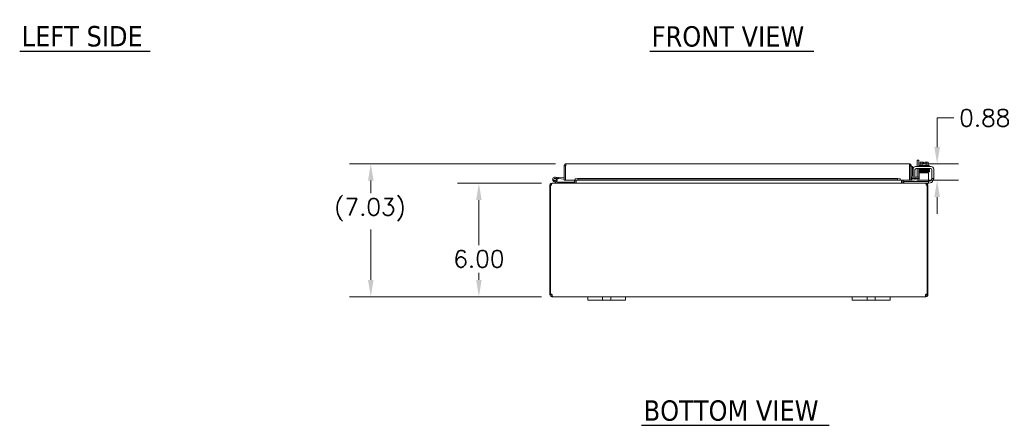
# Model space of a CAD drawing. Header units: inches. Extents: x 4 to 147, y 2 to 94.
# Tile 1 of 9: x 7 to 60, y 16 to 37. Entities that reach past the tile are written whole.
import ezdxf

# ---------------------------------------------------------------- set-up
doc = ezdxf.new("R2010")
doc.units = ezdxf.units.IN
doc.header["$LTSCALE"] = 9
doc.header["$MEASUREMENT"] = 0
for name, color, linetype, lineweight in [('Dimension (ANSI)', 7, 'Continuous', 5), ('Symbol (ANSI)', 7, 'Continuous', 5), ('Visible (ANSI)', 7, 'Continuous', 5)]:
    doc.layers.add(name, color=color, linetype=linetype, lineweight=lineweight)
doc.styles.add('ROMANS', font='romans.shx')
doc.styles.add('Text Style168', font='tahoma.ttf')
doc.dimstyles.new('Default (ANSI)', dxfattribs={"dimscale": 9, "dimtxt": 0.1, "dimasz": 0.098425, "dimexe": 0.125, "dimexo": 0.0625, "dimgap": 0.031496, "dimtad": 0, "dimtih": 1, "dimtoh": 1, "dimrnd": 1e-08, "dimzin": 0, "dimdsep": 46, "dimtxsty": 'ROMANS', "dimcen": 0.09, "dimdle": 0.393701, "dimclrd": 256, "dimclre": 256, "dimclrt": 256, "dimadec": 0, "dimazin": 0, "dimtfac": 1, "dimtofl": 0, "dimtmove": 0, "dimatfit": 3, "dimfxl": 1, "dimtolj": 1, "dimtzin": 0, "dimlwd": -1, "dimlwe": -1, "dimarcsym": 0})

# ---------------------------------------------------------------- blocks, each defined once
blk = doc.blocks.new('*D12')
at = {"layer": 'Defpoints', "color": 0, "transparency": 16777216}
for p in [(35.639, 28.727), (31.764, 22.727), (35.64, 22.727)]:
    blk.add_point(p, dxfattribs=at)
at = {"layer": 'Dimension (ANSI)', "transparency": 16777216}
for p, q in [((35.076, 28.727), (30.639, 28.727)), ((31.764, 27.841), (31.764, 25.461)), ((31.764, 23.613), (31.764, 23.994)), ((35.077, 22.727), (30.639, 22.727))]:
    blk.add_line(p, q, dxfattribs=at)
for points in [[(31.616, 27.841), (31.911, 27.841), (31.764, 28.727)], [(31.616, 23.613), (31.911, 23.613), (31.764, 22.727)]]:
    blk.add_solid(points, dxfattribs=at)
at = {"layer": 'Dimension (ANSI)', "transparency": 16777216, "insert": (30.414, 25.177), "char_height": 0.9, "attachment_point": 1, "style": 'ROMANS'}
blk.add_mtext('\\A1;6.00', dxfattribs=at)
blk = doc.blocks.new('*D13')
at = {"layer": 'Defpoints', "color": 0, "transparency": 16777216}
for p in [(26.043, 29.761), (36.376, 29.761), (35.64, 22.727)]:
    blk.add_point(p, dxfattribs=at)
at = {"layer": 'Dimension (ANSI)', "transparency": 16777216}
for p, q in [((35.814, 29.761), (24.918, 29.761)), ((26.043, 28.875), (26.043, 28.213)), ((26.043, 23.613), (26.043, 26.275)), ((35.077, 22.727), (24.918, 22.727))]:
    blk.add_line(p, q, dxfattribs=at)
for points in [[(25.896, 28.875), (26.191, 28.875), (26.043, 29.761)], [(25.896, 23.613), (26.191, 23.613), (26.043, 22.727)]]:
    blk.add_solid(points, dxfattribs=at)
at = {"layer": 'Dimension (ANSI)', "transparency": 16777216, "insert": (24.115, 27.93), "char_height": 0.9, "attachment_point": 1, "style": 'ROMANS'}
blk.add_mtext('\\A1;{(}7.03{)}', dxfattribs=at)
blk = doc.blocks.new('*D23')
at = {"layer": 'Defpoints', "color": 0, "transparency": 16777216}
for p in [(54.541, 29.761), (56.015, 29.761), (54.561, 28.886)]:
    blk.add_point(p, dxfattribs=at)
at = {"layer": 'Dimension (ANSI)', "transparency": 16777216}
for p, q in [((56.015, 30.647), (56.015, 32.188)), ((56.015, 32.188), (56.901, 32.188)), ((55.103, 29.761), (57.14, 29.761)), ((55.123, 28.886), (57.14, 28.886)), ((56.015, 28), (56.015, 27.114))]:
    blk.add_line(p, q, dxfattribs=at)
for points in [[(55.868, 30.647), (56.163, 30.647), (56.015, 29.761)], [(55.868, 28), (56.163, 28), (56.015, 28.886)]]:
    blk.add_solid(points, dxfattribs=at)
at = {"layer": 'Dimension (ANSI)', "transparency": 16777216, "insert": (57.185, 32.638), "char_height": 0.9, "attachment_point": 1, "style": 'ROMANS'}
blk.add_mtext('\\A1;0.88', dxfattribs=at)

msp = doc.modelspace()

# ---------------------------------------------------------------- linework, layer by layer
at = {"layer": 'Symbol (ANSI)', "lineweight": 30}
for p, q in [((7.463, 35.727), (14.362, 35.727)), ((40.804, 35.723), (49.487, 35.723)), ((40.376, 15.92), (50.31, 15.92))]:
    msp.add_line(p, q, dxfattribs=at)
at = {"layer": 'Visible (ANSI)'}
for p, q in [((36.376, 29.761), (54.541, 29.761)), ((55.038, 29.958), (54.964, 29.958)), ((54.964, 29.612), (54.964, 29.958)), ((55.038, 29.958), (55.038, 29.612)), ((55.115, 29.662), (55.115, 29.829)), ((55.169, 29.852), (55.144, 29.852)), ((55.294, 29.852), (55.169, 29.852)), ((55.223, 29.662), (55.223, 29.829)), ((55.294, 29.852), (55.294, 29.849)), ((55.294, 29.751), (55.294, 29.849)), ((55.369, 29.751), (55.294, 29.751)), ((55.369, 29.849), (55.369, 29.852)), ((55.494, 29.852), (55.369, 29.852)), ((55.369, 29.849), (55.369, 29.751)), ((55.44, 29.662), (55.44, 29.829)), ((55.519, 29.852), (55.494, 29.852)), ((55.548, 29.662), (55.548, 29.829)), ((36.345, 29.656), (36.271, 29.656)), ((36.271, 28.886), (36.271, 29.656)), ((36.345, 29.656), (36.345, 28.886)), ((36.345, 29.506), (36.356, 29.505)), ((36.356, 28.886), (36.356, 29.656)), ((54.561, 29.656), (54.561, 28.886)), ((54.572, 29.656), (54.572, 28.886)), ((54.572, 29.656), (54.646, 29.656)), ((54.646, 28.886), (54.646, 29.656)), ((54.72, 29.624), (54.646, 29.624)), ((54.72, 29.624), (54.72, 29.374)), ((54.72, 29.374), (54.72, 29.123)), ((54.739, 29.017), (54.739, 29.487)), ((54.843, 29.017), (54.843, 29.445)), ((54.864, 29.612), (55.708, 29.612)), ((54.906, 29.508), (55.667, 29.508)), ((54.964, 29.061), (54.964, 29.508)), ((55.038, 29.508), (55.038, 29.061)), ((55.566, 29.29), (55.066, 29.29)), ((55.066, 29.228), (55.066, 29.29)), ((55.066, 28.956), (55.066, 29.228)), ((55.071, 29.662), (55.591, 29.662)), ((55.071, 29.662), (55.071, 29.612)), ((55.081, 29.508), (55.081, 29.478)), ((55.169, 29.478), (55.081, 29.478)), ((55.206, 29.449), (55.206, 29.449)), ((55.206, 29.42), (55.206, 29.419)), ((55.206, 29.39), (55.206, 29.389)), ((55.206, 29.36), (55.206, 29.359)), ((55.206, 29.33), (55.206, 29.29)), ((55.456, 29.454), (55.456, 29.454)), ((55.456, 29.425), (55.456, 29.424)), ((55.456, 29.395), (55.456, 29.393)), ((55.456, 29.364), (55.456, 29.364)), ((55.456, 29.335), (55.456, 29.29)), ((55.566, 29.29), (55.566, 29.228)), ((55.566, 28.956), (55.566, 29.228)), ((55.581, 29.508), (55.581, 29.487)), ((55.591, 29.662), (55.591, 29.612)), ((55.729, 29.445), (55.729, 29.017)), ((55.833, 29.487), (55.833, 29.017)), ((35.639, 28.727), (35.628, 28.727)), ((35.628, 28.72), (35.628, 28.727)), ((35.639, 28.727), (55.406, 28.727)), ((35.913, 28.729), (35.737, 28.815)), ((35.862, 28.824), (35.765, 28.871)), ((35.803, 29.052), (35.983, 29.036)), ((35.819, 28.871), (35.882, 28.84)), ((35.862, 28.824), (35.928, 28.791)), ((35.977, 28.974), (35.906, 28.98)), ((35.934, 28.79), (36.542, 28.79)), ((35.983, 29.036), (35.977, 28.974)), ((35.977, 28.974), (36.271, 28.948)), ((35.983, 29.036), (36.271, 29.011)), ((36.345, 28.886), (36.271, 28.886)), ((36.856, 28.886), (36.356, 28.886)), ((36.792, 28.79), (36.542, 28.79)), ((36.542, 28.79), (36.542, 28.727)), ((36.792, 28.727), (36.792, 28.79)), ((36.824, 28.759), (36.824, 28.886)), ((36.856, 28.961), (36.856, 28.991)), ((36.856, 28.886), (36.856, 28.991)), ((36.856, 28.991), (36.856, 28.991)), ((36.856, 28.991), (36.856, 28.991)), ((37.006, 28.987), (36.856, 28.961)), ((36.856, 28.961), (36.856, 28.888)), ((36.856, 28.888), (37.006, 28.914)), ((36.856, 28.887), (36.856, 28.888)), ((36.856, 28.887), (36.856, 28.886)), ((54.061, 28.886), (36.856, 28.886)), ((36.898, 28.759), (36.898, 28.886)), ((36.909, 28.759), (36.909, 28.886)), ((37.006, 28.914), (37.006, 28.987)), ((37.006, 28.987), (53.911, 28.987)), ((37.006, 28.914), (53.911, 28.914)), ((54.061, 28.961), (53.911, 28.987)), ((53.911, 28.987), (53.911, 28.914)), ((53.911, 28.914), (54.061, 28.888)), ((54.061, 28.961), (54.061, 28.991)), ((54.061, 28.991), (54.061, 28.991)), ((54.061, 28.991), (54.061, 28.886)), ((54.061, 28.991), (54.061, 28.991)), ((54.061, 28.888), (54.061, 28.961)), ((54.061, 28.888), (54.061, 28.887)), ((54.061, 28.886), (54.061, 28.887)), ((54.561, 28.886), (54.061, 28.886)), ((54.137, 28.759), (54.137, 28.886)), ((54.148, 28.886), (54.148, 28.759)), ((54.222, 28.759), (54.222, 28.886)), ((54.253, 28.831), (54.283, 28.831)), ((54.253, 28.831), (54.253, 28.727)), ((55.536, 28.831), (54.283, 28.831)), ((54.572, 28.886), (54.646, 28.886)), ((54.684, 28.961), (54.683, 28.96)), ((54.832, 28.987), (54.684, 28.961)), ((54.684, 28.961), (54.697, 28.888)), ((54.695, 28.887), (54.697, 28.888)), ((54.697, 28.888), (54.845, 28.914)), ((54.739, 28.987), (54.739, 29.017)), ((54.739, 28.987), (54.843, 28.987)), ((54.845, 28.914), (54.832, 28.987)), ((54.843, 29.061), (55.032, 29.061)), ((54.843, 29.017), (54.843, 28.987)), ((55.032, 28.987), (54.843, 28.987)), ((54.964, 28.864), (54.964, 28.987)), ((55.032, 29.061), (55.066, 29.061)), ((55.066, 28.987), (55.032, 28.987)), ((55.038, 28.987), (55.038, 28.852)), ((55.066, 28.956), (55.066, 28.831)), ((55.417, 28.727), (55.406, 28.727)), ((55.417, 28.72), (55.417, 28.727)), ((55.536, 28.727), (55.417, 28.727)), ((55.536, 28.831), (55.566, 28.831)), ((55.566, 28.727), (55.536, 28.727)), ((55.566, 28.831), (55.566, 28.956)), ((55.566, 28.841), (55.604, 28.841)), ((55.566, 28.727), (55.566, 28.831)), ((55.583, 28.737), (55.566, 28.737)), ((55.729, 28.987), (55.729, 29.017)), ((55.729, 28.987), (55.833, 28.987)), ((55.729, 28.987), (55.729, 28.966)), ((55.833, 29.017), (55.833, 28.987)), ((35.56, 28.622), (35.523, 28.622)), ((35.523, 28.622), (35.523, 22.857)), ((35.608, 28.622), (35.56, 28.622)), ((35.56, 22.855), (35.56, 28.622)), ((55.486, 28.622), (55.438, 28.622)), ((55.523, 28.622), (55.486, 28.622)), ((55.486, 28.622), (55.486, 22.855)), ((55.523, 22.857), (55.523, 28.622)), ((35.523, 22.857), (35.56, 22.857)), ((35.523, 22.833), (35.523, 22.857)), ((35.523, 22.833), (35.573, 22.833)), ((35.568, 22.857), (35.597, 22.857)), ((35.573, 22.833), (35.597, 22.833)), ((35.597, 22.858), (35.597, 22.857)), ((35.597, 22.857), (35.597, 22.833)), ((35.628, 22.778), (35.628, 22.801)), ((35.628, 22.801), (35.64, 22.801)), ((35.628, 22.727), (35.628, 22.778)), ((35.64, 22.727), (35.628, 22.727)), ((35.64, 22.778), (35.64, 22.801)), ((35.64, 22.727), (35.64, 22.778)), ((37.523, 22.727), (35.64, 22.727)), ((37.523, 22.727), (37.773, 22.727)), ((37.523, 22.727), (37.523, 22.547)), ((37.773, 22.547), (37.523, 22.547)), ((38.179, 22.727), (37.773, 22.727)), ((37.773, 22.547), (38.179, 22.547)), ((38.179, 22.727), (38.304, 22.727)), ((38.304, 22.547), (38.179, 22.547)), ((38.304, 22.547), (38.304, 22.727)), ((38.304, 22.727), (38.742, 22.727)), ((38.742, 22.547), (38.304, 22.547)), ((38.742, 22.727), (38.867, 22.727)), ((38.742, 22.727), (38.742, 22.547)), ((38.867, 22.547), (38.742, 22.547)), ((39.273, 22.727), (38.867, 22.727)), ((38.867, 22.547), (39.273, 22.547)), ((39.273, 22.727), (39.523, 22.727)), ((39.523, 22.547), (39.273, 22.547)), ((39.523, 22.547), (39.523, 22.727)), ((51.523, 22.727), (39.523, 22.727)), ((51.523, 22.727), (51.773, 22.727)), ((51.523, 22.727), (51.523, 22.547)), ((51.773, 22.547), (51.523, 22.547)), ((52.179, 22.727), (51.773, 22.727)), ((51.773, 22.547), (52.179, 22.547)), ((52.179, 22.727), (52.304, 22.727)), ((52.304, 22.547), (52.179, 22.547)), ((52.304, 22.547), (52.304, 22.727)), ((52.304, 22.727), (52.742, 22.727)), ((52.742, 22.547), (52.304, 22.547)), ((52.742, 22.727), (52.867, 22.727)), ((52.742, 22.727), (52.742, 22.547)), ((52.867, 22.547), (52.742, 22.547)), ((53.273, 22.727), (52.867, 22.727)), ((52.867, 22.547), (53.273, 22.547)), ((53.273, 22.727), (53.523, 22.727)), ((53.523, 22.547), (53.273, 22.547)), ((53.523, 22.547), (53.523, 22.727)), ((55.405, 22.727), (53.523, 22.727)), ((55.405, 22.778), (55.405, 22.801)), ((55.405, 22.801), (55.417, 22.801)), ((55.405, 22.727), (55.405, 22.778)), ((55.417, 22.727), (55.405, 22.727)), ((55.417, 22.778), (55.417, 22.801)), ((55.417, 22.727), (55.417, 22.778)), ((55.449, 22.857), (55.449, 22.858)), ((55.449, 22.857), (55.477, 22.857)), ((55.449, 22.833), (55.449, 22.857)), ((55.449, 22.833), (55.472, 22.833)), ((55.472, 22.833), (55.523, 22.833)), ((55.486, 22.857), (55.523, 22.857)), ((55.523, 22.857), (55.523, 22.833))]:
    msp.add_line(p, q, dxfattribs=at)
msp.add_circle((35.792, 28.927), 0.06, dxfattribs=at)
for centre, radius, start, end in [((55.331, 29.587), 0.325, 125.2644, 131.8103), ((55.331, 29.587), 0.265, 98.1301, 114.0948), ((55.331, 29.587), 0.265, 65.9052, 81.8699), ((55.331, 29.587), 0.325, 48.1897, 54.7356), ((54.864, 29.487), 0.125, 90, 180), ((54.906, 29.445), 0.0625, 90, 180), ((55.667, 29.445), 0.0625, 0, 90), ((55.708, 29.487), 0.125, 0, 90), ((35.792, 28.927), 0.125, 315.5029, 243.8848), ((35.792, 28.927), 0.0625, 294.7876, 243.8817), ((35.792, 28.927), 0.0625, 243.8817, 294.7876), ((35.792, 28.927), 0.125, 303.8817, 315.5029), ((35.792, 28.927), 0.125, 303.8795, 303.8817), ((35.92, 28.742), 0.015, 243.8848, 270), ((35.934, 28.805), 0.015, 243.8848, 270), ((36.345, 29.004), 0.0625, 270, 280.1821), ((36.792, 28.759), 0.105, 352.0691, 0), ((54.253, 28.759), 0.105, 180, 187.9309), ((54.771, 29.112), 0.125, 180, 255.3711), ((54.677, 28.991), 0.0312, 180, 280), ((54.677, 28.991), 0.105, 252.7278, 280), ((54.782, 29.123), 0.0625, 180, 226.4399), ((54.902, 28.864), 0.0625, 328.6677, 0), ((54.913, 28.852), 0.125, 350.3284, 0), ((55.583, 28.987), 0.25, 270, 336.4218), ((55.604, 28.966), 0.125, 270, 320.8022), ((35.628, 28.622), 0.0312, 128.2337, 180), ((55.417, 28.622), 0.0312, 0, 51.7663), ((35.585, 22.789), 0.07, 38.0474, 111.0196), ((55.461, 22.789), 0.07, 68.9804, 141.9526)]:
    msp.add_arc(centre, radius, start, end, dxfattribs=at)
for centre, major_axis, ratio, start_param, end_param in [((55.169, 29.587), (0, 0.265), 0.5, 0, 0.420534), ((55.169, 29.587), (0, 0.265), 0.5, 5.862651, 6.283185), ((55.494, 29.587), (0, 0.265), 0.5, 0, 0.420534), ((55.494, 29.587), (0, 0.265), 0.5, 5.862651, 6.283185), ((55.12, 29.433), (-0.0005, 0.0145), 0.806882, 6.282122, 6.282477), ((55.12, 29.372), (0.0005, -0.0145), 0.806882, 6.28212, 6.282475), ((55.486, 29.38), (0.0003, -0.0145), 0.590418, 6.282806, 6.282995), ((55.543, 29.328), (-0.0005, -0.0145), 0.806882, 4.120177, 8.545277)]:
    msp.add_ellipse(centre, major_axis=major_axis, ratio=ratio, start_param=start_param, end_param=end_param, dxfattribs=at)
for points, knots in [([(36.274, 29.682), (36.281, 29.709), (36.3, 29.733), (36.324, 29.747), (36.34, 29.756), (36.358, 29.761), (36.376, 29.761)], [-0.8395462, -0.8395462, -0.8395462, -0.8395462, -0.3275189, -0.3275189, -0.3275189, 0, 0, 0, 0]), ([(36.359, 29.682), (36.363, 29.709), (36.366, 29.733), (36.37, 29.747), (36.372, 29.756), (36.374, 29.761), (36.376, 29.761)], [-0.8395462, -0.8395462, -0.8395462, -0.8395462, -0.3275189, -0.3275189, -0.3275189, 0, 0, 0, 0]), ([(54.541, 29.761), (54.545, 29.761), (54.55, 29.738), (54.555, 29.704), (54.557, 29.689), (54.559, 29.672), (54.561, 29.656)], [0, 0, 0, 0, 1.095058, 1.095058, 1.095058, 1.570796, 1.570796, 1.570796, 1.570796]), ([(54.643, 29.682), (54.633, 29.719), (54.602, 29.75), (54.564, 29.758), (54.557, 29.76), (54.549, 29.761), (54.541, 29.761)], [0.25204, 0.25204, 0.25204, 0.25204, 1.343757, 1.343757, 1.343757, 1.570796, 1.570796, 1.570796, 1.570796]), ([(36.359, 29.682), (36.352, 29.677), (36.346, 29.669), (36.345, 29.66), (36.345, 29.659), (36.345, 29.657), (36.345, 29.656)], [0.3652124, 0.3652124, 0.3652124, 0.3652124, 0.9110099, 0.9110099, 0.9110099, 1, 1, 1, 1]), ([(54.557, 29.682), (54.565, 29.676), (54.571, 29.668), (54.572, 29.658), (54.572, 29.657), (54.572, 29.657), (54.572, 29.656)], [0.5736743, 0.5736743, 0.5736743, 0.5736743, 1.4834748, 1.4834748, 1.4834748, 1.5707963, 1.5707963, 1.5707963, 1.5707963]), ([(55.067, 29.444), (55.067, 29.444), (55.067, 29.444), (55.066, 29.445), (55.065, 29.445), (55.063, 29.446), (55.063, 29.446), (55.061, 29.447), (55.06, 29.448), (55.058, 29.449), (55.058, 29.45), (55.056, 29.453), (55.056, 29.454), (55.055, 29.457), (55.055, 29.459), (55.055, 29.462), (55.056, 29.464), (55.057, 29.466), (55.058, 29.468), (55.06, 29.47), (55.061, 29.471), (55.062, 29.472), (55.063, 29.472), (55.064, 29.473), (55.065, 29.473), (55.066, 29.473), (55.067, 29.474), (55.069, 29.474), (55.07, 29.474), (55.077, 29.475), (55.084, 29.475), (55.107, 29.476), (55.125, 29.477), (55.168, 29.478), (55.192, 29.478), (55.242, 29.479), (55.269, 29.48), (55.325, 29.481), (55.353, 29.481), (55.408, 29.482), (55.435, 29.483), (55.483, 29.484), (55.506, 29.484), (55.543, 29.485), (55.559, 29.486), (55.575, 29.486), (55.58, 29.487), (55.587, 29.487), (55.589, 29.487), (55.59, 29.487), (55.59, 29.487), (55.59, 29.487)], [1.60901, 1.60901, 1.60901, 1.60901, 1.614567, 1.614567, 1.640835, 1.640835, 1.647957, 1.647957, 1.660739, 1.660739, 1.671402, 1.671402, 1.683354, 1.683354, 1.69613, 1.69613, 1.709025, 1.709025, 1.721871, 1.721871, 1.734096, 1.734096, 1.744858, 1.744858, 1.756969, 1.756969, 1.777862, 1.777862, 1.835751, 1.835751, 2.01048, 2.01048, 2.249906, 2.249906, 2.46355, 2.46355, 2.67625, 2.67625, 2.888557, 2.888557, 3.100648, 3.100648, 3.312507, 3.312507, 3.523906, 3.523906, 3.627575, 3.627575, 3.72842, 3.72842, 3.738357, 3.738357, 3.738357, 3.738357]), ([(55.072, 29.415), (55.071, 29.415), (55.071, 29.415), (55.069, 29.415), (55.068, 29.415), (55.067, 29.415), (55.066, 29.416), (55.064, 29.416), (55.064, 29.416), (55.062, 29.417), (55.062, 29.417), (55.06, 29.419), (55.059, 29.419), (55.058, 29.421), (55.057, 29.423), (55.056, 29.425), (55.055, 29.427), (55.055, 29.43), (55.055, 29.431), (55.056, 29.435), (55.056, 29.436), (55.058, 29.439), (55.059, 29.44), (55.061, 29.442), (55.062, 29.442), (55.063, 29.443), (55.064, 29.443), (55.065, 29.444), (55.066, 29.444), (55.067, 29.444), (55.068, 29.445), (55.071, 29.445), (55.073, 29.445), (55.085, 29.446), (55.1, 29.447), (55.119, 29.447)], [0.5111298, 0.5111298, 0.5111298, 0.5111298, 0.5309226, 0.5309226, 0.5662658, 0.5662658, 0.5928333, 0.5928333, 0.6041978, 0.6041978, 0.6121032, 0.6121032, 0.6235521, 0.6235521, 0.6346362, 0.6346362, 0.6470893, 0.6470893, 0.6600166, 0.6600166, 0.6729775, 0.6729775, 0.6857803, 0.6857803, 0.6974995, 0.6974995, 0.7084164, 0.7084164, 0.7231374, 0.7231374, 0.7532307, 0.7532307, 0.8434161, 0.8434161, 1.0984951, 1.0984951, 1.0984951, 1.0984951]), ([(55.589, 29.428), (55.589, 29.428), (55.589, 29.428), (55.587, 29.428), (55.586, 29.428), (55.58, 29.428), (55.576, 29.427), (55.566, 29.427), (55.56, 29.427), (55.545, 29.426), (55.537, 29.426), (55.518, 29.425), (55.508, 29.425), (55.487, 29.425), (55.476, 29.424), (55.451, 29.424), (55.439, 29.424), (55.413, 29.423), (55.399, 29.423), (55.372, 29.422), (55.358, 29.422), (55.33, 29.422), (55.316, 29.421), (55.289, 29.421), (55.275, 29.42), (55.248, 29.42), (55.235, 29.42), (55.209, 29.419), (55.197, 29.419), (55.174, 29.418), (55.163, 29.418), (55.142, 29.418), (55.133, 29.417), (55.115, 29.417), (55.107, 29.417), (55.094, 29.416), (55.088, 29.416), (55.078, 29.415), (55.074, 29.415), (55.07, 29.414), (55.069, 29.414), (55.067, 29.414), (55.067, 29.414), (55.065, 29.413), (55.064, 29.413), (55.062, 29.412), (55.062, 29.412), (55.06, 29.411), (55.059, 29.41), (55.057, 29.407), (55.056, 29.406), (55.055, 29.402), (55.055, 29.401), (55.055, 29.397), (55.055, 29.396), (55.056, 29.393), (55.057, 29.391), (55.059, 29.389), (55.06, 29.389), (55.061, 29.387), (55.062, 29.387), (55.063, 29.386), (55.064, 29.386), (55.065, 29.385), (55.066, 29.385), (55.068, 29.385), (55.069, 29.384), (55.071, 29.384)], [0.731032, 0.731032, 0.731032, 0.731032, 0.789965, 0.789965, 0.896185, 0.896185, 1.040273, 1.040273, 1.195618, 1.195618, 1.353838, 1.353838, 1.513012, 1.513012, 1.672583, 1.672583, 1.832352, 1.832352, 1.992232, 1.992232, 2.152186, 2.152186, 2.312197, 2.312197, 2.472262, 2.472262, 2.632388, 2.632388, 2.792599, 2.792599, 2.952948, 2.952948, 3.113552, 3.113552, 3.274717, 3.274717, 3.437426, 3.437426, 3.606538, 3.606538, 3.675559, 3.675559, 3.712228, 3.712228, 3.738143, 3.738143, 3.746097, 3.746097, 3.758127, 3.758127, 3.767102, 3.767102, 3.773994, 3.773994, 3.780298, 3.780298, 3.787346, 3.787346, 3.796057, 3.796057, 3.806759, 3.806759, 3.821646, 3.821646, 3.850248, 3.850248, 3.92522, 3.92522, 3.92522, 3.92522]), ([(55.067, 29.355), (55.067, 29.355), (55.067, 29.355), (55.066, 29.355), (55.065, 29.355), (55.062, 29.356), (55.061, 29.357), (55.059, 29.358), (55.059, 29.359), (55.057, 29.361), (55.056, 29.363), (55.055, 29.365), (55.055, 29.367), (55.055, 29.37), (55.055, 29.372), (55.056, 29.375), (55.057, 29.376), (55.059, 29.379), (55.06, 29.38), (55.061, 29.381), (55.062, 29.382), (55.064, 29.383), (55.064, 29.383), (55.066, 29.383), (55.066, 29.383), (55.068, 29.384), (55.069, 29.384), (55.072, 29.384), (55.076, 29.385), (55.089, 29.385), (55.102, 29.386), (55.119, 29.387)], [0.571074, 0.571074, 0.571074, 0.571074, 0.5744071, 0.5744071, 0.6020613, 0.6020613, 0.6150922, 0.6150922, 0.6262812, 0.6262812, 0.6376469, 0.6376469, 0.6502726, 0.6502726, 0.6631897, 0.6631897, 0.6761072, 0.6761072, 0.6887368, 0.6887368, 0.7000211, 0.7000211, 0.7111552, 0.7111552, 0.7277233, 0.7277233, 0.7652832, 0.7652832, 0.8780205, 0.8780205, 1.0990807, 1.0990807, 1.0990807, 1.0990807]), ([(55.206, 29.321), (55.194, 29.321), (55.181, 29.321), (55.148, 29.322), (55.129, 29.322), (55.097, 29.323), (55.085, 29.324), (55.074, 29.325), (55.071, 29.325), (55.067, 29.325), (55.067, 29.325), (55.064, 29.326), (55.063, 29.327), (55.062, 29.327), (55.061, 29.328), (55.06, 29.329), (55.059, 29.33), (55.057, 29.332), (55.057, 29.333), (55.056, 29.336), (55.055, 29.337), (55.055, 29.34), (55.055, 29.342), (55.056, 29.345), (55.056, 29.346), (55.058, 29.349), (55.059, 29.35), (55.061, 29.352), (55.062, 29.352), (55.063, 29.353), (55.064, 29.354), (55.065, 29.354), (55.066, 29.354), (55.067, 29.355), (55.068, 29.355), (55.071, 29.355), (55.073, 29.355), (55.085, 29.356), (55.101, 29.357), (55.141, 29.358), (55.162, 29.359), (55.209, 29.36), (55.236, 29.36), (55.289, 29.361), (55.318, 29.362), (55.373, 29.363), (55.401, 29.363), (55.453, 29.364), (55.478, 29.364), (55.52, 29.365), (55.539, 29.366), (55.568, 29.367), (55.579, 29.367), (55.587, 29.368), (55.589, 29.368), (55.589, 29.368), (55.59, 29.368), (55.59, 29.368)], [0.950893, 0.950893, 0.950893, 0.950893, 1.060873, 1.060873, 1.273403, 1.273403, 1.48673, 1.48673, 1.595553, 1.595553, 1.635769, 1.635769, 1.647128, 1.647128, 1.654208, 1.654208, 1.665194, 1.665194, 1.676262, 1.676262, 1.688697, 1.688697, 1.701562, 1.701562, 1.714454, 1.714454, 1.727175, 1.727175, 1.738752, 1.738752, 1.749488, 1.749488, 1.764005, 1.764005, 1.793751, 1.793751, 1.882892, 1.882892, 2.155402, 2.155402, 2.373607, 2.373607, 2.586538, 2.586538, 2.798971, 2.798971, 3.011147, 3.011147, 3.223115, 3.223115, 3.434762, 3.434762, 3.645507, 3.645507, 3.719813, 3.719813, 3.737419, 3.737419, 3.737419, 3.737419]), ([(55.581, 29.489), (55.582, 29.489), (55.582, 29.489), (55.587, 29.489), (55.59, 29.489), (55.593, 29.488), (55.594, 29.488), (55.595, 29.488), (55.596, 29.488), (55.598, 29.487), (55.599, 29.487), (55.6, 29.486), (55.601, 29.486), (55.603, 29.485), (55.604, 29.484), (55.605, 29.482), (55.606, 29.481), (55.607, 29.478), (55.608, 29.477), (55.608, 29.473), (55.608, 29.472), (55.607, 29.469), (55.606, 29.467), (55.605, 29.465), (55.604, 29.463), (55.602, 29.462), (55.601, 29.461), (55.599, 29.46), (55.599, 29.46), (55.598, 29.459), (55.597, 29.459), (55.595, 29.459), (55.595, 29.459), (55.592, 29.458), (55.59, 29.458), (55.578, 29.457), (55.562, 29.457), (55.522, 29.456), (55.501, 29.455), (55.454, 29.454), (55.428, 29.453), (55.374, 29.453), (55.346, 29.452), (55.29, 29.451), (55.262, 29.451), (55.21, 29.45), (55.186, 29.449), (55.143, 29.448), (55.124, 29.448), (55.095, 29.447), (55.084, 29.446), (55.075, 29.445), (55.073, 29.445), (55.073, 29.445)], [0.21079, 0.21079, 0.21079, 0.21079, 0.217774, 0.217774, 0.323067, 0.323067, 0.356953, 0.356953, 0.382391, 0.382391, 0.399896, 0.399896, 0.409194, 0.409194, 0.420375, 0.420375, 0.431405, 0.431405, 0.443831, 0.443831, 0.456695, 0.456695, 0.469587, 0.469587, 0.482314, 0.482314, 0.493912, 0.493912, 0.504749, 0.504749, 0.519208, 0.519208, 0.548848, 0.548848, 0.63767, 0.63767, 0.909163, 0.909163, 1.127498, 1.127498, 1.340433, 1.340433, 1.552869, 1.552869, 1.765045, 1.765045, 1.977015, 1.977015, 2.188665, 2.188665, 2.399421, 2.399421, 2.492595, 2.492595, 2.492595, 2.492595]), ([(55.594, 29.43), (55.595, 29.43), (55.596, 29.429), (55.598, 29.429), (55.599, 29.428), (55.6, 29.427), (55.601, 29.427), (55.602, 29.426), (55.603, 29.425), (55.606, 29.423), (55.606, 29.421), (55.608, 29.418), (55.608, 29.416), (55.608, 29.412), (55.607, 29.411), (55.606, 29.408), (55.606, 29.407), (55.604, 29.405), (55.603, 29.404), (55.602, 29.403), (55.601, 29.402), (55.599, 29.401), (55.599, 29.401), (55.597, 29.401), (55.597, 29.4), (55.594, 29.4), (55.592, 29.4), (55.588, 29.399), (55.586, 29.399), (55.578, 29.398), (55.572, 29.398), (55.558, 29.398), (55.551, 29.397), (55.534, 29.397), (55.525, 29.397), (55.504, 29.396), (55.494, 29.396), (55.471, 29.395), (55.458, 29.395), (55.433, 29.394), (55.42, 29.394), (55.393, 29.394), (55.38, 29.393), (55.352, 29.393), (55.338, 29.393), (55.31, 29.392), (55.296, 29.392), (55.269, 29.391), (55.255, 29.391), (55.229, 29.391), (55.216, 29.39), (55.192, 29.39), (55.18, 29.39), (55.158, 29.389), (55.148, 29.389), (55.129, 29.388), (55.121, 29.388), (55.106, 29.387), (55.099, 29.387), (55.088, 29.387), (55.083, 29.386), (55.077, 29.386), (55.074, 29.386), (55.073, 29.386), (55.073, 29.386), (55.073, 29.386)], [0.511305, 0.511305, 0.511305, 0.511305, 0.570098, 0.570098, 0.596667, 0.596667, 0.604583, 0.604583, 0.616586, 0.616586, 0.625548, 0.625548, 0.632434, 0.632434, 0.638739, 0.638739, 0.645793, 0.645793, 0.654513, 0.654513, 0.665228, 0.665228, 0.68015, 0.68015, 0.708882, 0.708882, 0.817535, 0.817535, 0.933162, 0.933162, 1.105997, 1.105997, 1.269147, 1.269147, 1.430439, 1.430439, 1.591095, 1.591095, 1.751468, 1.751468, 1.911693, 1.911693, 2.071829, 2.071829, 2.231901, 2.231901, 2.391919, 2.391919, 2.551881, 2.551881, 2.711773, 2.711773, 2.871559, 2.871559, 3.031163, 3.031163, 3.190406, 3.190406, 3.348797, 3.348797, 3.504637, 3.504637, 3.649382, 3.649382, 3.673968, 3.673968, 3.673968, 3.673968]), ([(55.12, 29.418), (55.104, 29.418), (55.091, 29.417), (55.079, 29.417), (55.076, 29.416), (55.074, 29.416), (55.073, 29.416), (55.073, 29.416)], [0.0000179, 0.0000179, 0.0000179, 0.0000179, 0.2139504, 0.2139504, 0.3162048, 0.3162048, 0.3526958, 0.3526958, 0.3526958, 0.3526958]), ([(55.595, 29.369), (55.595, 29.369), (55.595, 29.369), (55.596, 29.369), (55.596, 29.369), (55.598, 29.368), (55.599, 29.368), (55.6, 29.367), (55.601, 29.367), (55.603, 29.366), (55.604, 29.365), (55.605, 29.363), (55.606, 29.362), (55.607, 29.359), (55.608, 29.358), (55.608, 29.355), (55.608, 29.353), (55.607, 29.35), (55.607, 29.348), (55.605, 29.346), (55.604, 29.345), (55.602, 29.343), (55.601, 29.342), (55.6, 29.341), (55.599, 29.341), (55.598, 29.341), (55.597, 29.34), (55.596, 29.34), (55.595, 29.34), (55.592, 29.339), (55.59, 29.339), (55.579, 29.338), (55.565, 29.338), (55.529, 29.337), (55.508, 29.336), (55.462, 29.335), (55.436, 29.335), (55.383, 29.334), (55.354, 29.333), (55.299, 29.332), (55.27, 29.332), (55.218, 29.331), (55.193, 29.33), (55.149, 29.329), (55.13, 29.329), (55.099, 29.328), (55.087, 29.327), (55.077, 29.327), (55.075, 29.326), (55.073, 29.326), (55.073, 29.326), (55.073, 29.326)], [0.353805, 0.353805, 0.353805, 0.353805, 0.359814, 0.359814, 0.385547, 0.385547, 0.399745, 0.399745, 0.4084, 0.4084, 0.419687, 0.419687, 0.430628, 0.430628, 0.44299, 0.44299, 0.455845, 0.455845, 0.468739, 0.468739, 0.481494, 0.481494, 0.493205, 0.493205, 0.504047, 0.504047, 0.518043, 0.518043, 0.546, 0.546, 0.629752, 0.629752, 0.885136, 0.885136, 1.105629, 1.105629, 1.318636, 1.318636, 1.531109, 1.531109, 1.743308, 1.743308, 1.9553, 1.9553, 2.166996, 2.166996, 2.37791, 2.37791, 2.462858, 2.462858, 2.493043, 2.493043, 2.493043, 2.493043]), ([(55.119, 29.447), (55.136, 29.448), (55.157, 29.448), (55.204, 29.449), (55.23, 29.45), (55.283, 29.451), (55.311, 29.451), (55.367, 29.452), (55.395, 29.453), (55.441, 29.454), (55.46, 29.454), (55.477, 29.454)], [0, 0, 0, 0, 0.217867, 0.217867, 0.430927, 0.430927, 0.643392, 0.643392, 0.855587, 0.855587, 1.014264, 1.014264, 1.014264, 1.014264]), ([(55.119, 29.387), (55.136, 29.387), (55.157, 29.388), (55.204, 29.389), (55.23, 29.389), (55.283, 29.39), (55.311, 29.391), (55.367, 29.392), (55.395, 29.392), (55.444, 29.393), (55.466, 29.394), (55.486, 29.394)], [0, 0, 0, 0, 0.217898, 0.217898, 0.430976, 0.430976, 0.643448, 0.643448, 0.855645, 0.855645, 1.041391, 1.041391, 1.041391, 1.041391]), ([(55.486, 29.426), (55.463, 29.425), (55.437, 29.425), (55.384, 29.424), (55.356, 29.423), (55.3, 29.422), (55.272, 29.422), (55.219, 29.421), (55.194, 29.42), (55.152, 29.419), (55.135, 29.419), (55.12, 29.418)], [0, 0, 0, 0, 0.216519, 0.216519, 0.428884, 0.428884, 0.641093, 0.641093, 0.85309, 0.85309, 1.040967, 1.040967, 1.040967, 1.040967]), ([(55.486, 29.365), (55.463, 29.364), (55.437, 29.364), (55.384, 29.363), (55.356, 29.362), (55.3, 29.361), (55.272, 29.361), (55.219, 29.36), (55.194, 29.359), (55.152, 29.358), (55.135, 29.358), (55.12, 29.358)], [0, 0, 0, 0, 0.21653, 0.21653, 0.428903, 0.428903, 0.641116, 0.641116, 0.853112, 0.853112, 1.040969, 1.040969, 1.040969, 1.040969]), ([(55.542, 29.314), (55.526, 29.314), (55.505, 29.315), (55.474, 29.316), (55.465, 29.316), (55.456, 29.316)], [0, 0, 0, 0, 0.2139421, 0.2139421, 0.2916399, 0.2916399, 0.2916399, 0.2916399]), ([(55.596, 29.459), (55.596, 29.459), (55.597, 29.459), (55.598, 29.458), (55.599, 29.458), (55.6, 29.457), (55.601, 29.457), (55.603, 29.456), (55.604, 29.455), (55.605, 29.453), (55.606, 29.452), (55.607, 29.449), (55.608, 29.448), (55.608, 29.444), (55.608, 29.443), (55.607, 29.44), (55.606, 29.438), (55.605, 29.436), (55.604, 29.434), (55.602, 29.433), (55.601, 29.432), (55.599, 29.431), (55.599, 29.431), (55.598, 29.43), (55.597, 29.43), (55.595, 29.43), (55.595, 29.43), (55.592, 29.429), (55.59, 29.429), (55.578, 29.428), (55.562, 29.428), (55.525, 29.427), (55.507, 29.426), (55.486, 29.426)], [0.3692239, 0.3692239, 0.3692239, 0.3692239, 0.3823877, 0.3823877, 0.3998988, 0.3998988, 0.4091959, 0.4091959, 0.4203754, 0.4203754, 0.4314048, 0.4314048, 0.4438305, 0.4438305, 0.4566942, 0.4566942, 0.4695857, 0.4695857, 0.4823119, 0.4823119, 0.4939105, 0.4939105, 0.5047473, 0.5047473, 0.5192025, 0.5192025, 0.5488312, 0.5488312, 0.6376205, 0.6376205, 0.9090088, 0.9090088, 1.0989321, 1.0989321, 1.0989321, 1.0989321]), ([(55.59, 29.399), (55.591, 29.399), (55.592, 29.399), (55.593, 29.399), (55.594, 29.399), (55.596, 29.399), (55.597, 29.398), (55.598, 29.398), (55.599, 29.398), (55.6, 29.397), (55.601, 29.396), (55.603, 29.395), (55.604, 29.394), (55.605, 29.392), (55.606, 29.391), (55.607, 29.389), (55.608, 29.387), (55.608, 29.384), (55.608, 29.382), (55.607, 29.379), (55.606, 29.378), (55.605, 29.375), (55.604, 29.374), (55.602, 29.372), (55.601, 29.372), (55.599, 29.371), (55.599, 29.37), (55.598, 29.37), (55.597, 29.37), (55.595, 29.369), (55.595, 29.369), (55.592, 29.369), (55.589, 29.369), (55.581, 29.368), (55.574, 29.368), (55.551, 29.367), (55.533, 29.366), (55.503, 29.365), (55.495, 29.365), (55.486, 29.365)], [0.2965376, 0.2965376, 0.2965376, 0.2965376, 0.32577, 0.32577, 0.3604529, 0.3604529, 0.3865087, 0.3865087, 0.3995739, 0.3995739, 0.4081169, 0.4081169, 0.4197322, 0.4197322, 0.4308925, 0.4308925, 0.4434045, 0.4434045, 0.4563703, 0.4563703, 0.4693655, 0.4693655, 0.4821866, 0.4821866, 0.4938943, 0.4938943, 0.5049515, 0.5049515, 0.5201806, 0.5201806, 0.5519922, 0.5519922, 0.6473553, 0.6473553, 0.7910523, 0.7910523, 1.0172225, 1.0172225, 1.0991933, 1.0991933, 1.0991933, 1.0991933]), ([(55.486, 29.394), (55.509, 29.395), (55.529, 29.395), (55.561, 29.396), (55.573, 29.397), (55.585, 29.397), (55.587, 29.398), (55.589, 29.398), (55.589, 29.398), (55.589, 29.398)], [0.0000051, 0.0000051, 0.0000051, 0.0000051, 0.2152375, 0.2152375, 0.4260887, 0.4260887, 0.5181483, 0.5181483, 0.555887, 0.555887, 0.555887, 0.555887]), ([(35.628, 28.727), (35.591, 28.727), (35.555, 28.706), (35.537, 28.674), (35.527, 28.659), (35.523, 28.64), (35.523, 28.622)], [-1.570796, -1.570796, -1.570796, -1.570796, -0.520146, -0.520146, -0.520146, 0, 0, 0, 0]), ([(35.608, 28.622), (35.608, 28.659), (35.614, 28.695), (35.623, 28.713), (35.628, 28.722), (35.634, 28.727), (35.639, 28.727)], [0, 0, 0, 0, 1.050651, 1.050651, 1.050651, 1.570796, 1.570796, 1.570796, 1.570796]), ([(36.824, 28.759), (36.824, 28.747), (36.816, 28.735), (36.806, 28.73), (36.802, 28.728), (36.797, 28.727), (36.792, 28.727)], [-3.141593, -3.141593, -3.141593, -3.141593, -2.012802, -2.012802, -2.012802, -1.570796, -1.570796, -1.570796, -1.570796]), ([(36.909, 28.759), (36.909, 28.747), (36.884, 28.735), (36.848, 28.73), (36.834, 28.728), (36.819, 28.727), (36.803, 28.727)], [-3.141593, -3.141593, -3.141593, -3.141593, -2.012802, -2.012802, -2.012802, -1.570796, -1.570796, -1.570796, -1.570796]), ([(54.137, 28.759), (54.137, 28.747), (54.161, 28.735), (54.197, 28.73), (54.211, 28.728), (54.226, 28.727), (54.242, 28.727)], [-3.141593, -3.141593, -3.141593, -3.141593, -2.012802, -2.012802, -2.012802, -1.570796, -1.570796, -1.570796, -1.570796]), ([(54.222, 28.759), (54.222, 28.747), (54.229, 28.735), (54.24, 28.73), (54.244, 28.728), (54.248, 28.727), (54.253, 28.727)], [-3.141593, -3.141593, -3.141593, -3.141593, -2.012802, -2.012802, -2.012802, -1.570796, -1.570796, -1.570796, -1.570796]), ([(55.406, 28.727), (55.417, 28.727), (55.428, 28.706), (55.433, 28.674), (55.436, 28.659), (55.438, 28.64), (55.438, 28.622)], [-1.570796, -1.570796, -1.570796, -1.570796, -0.520146, -0.520146, -0.520146, 0, 0, 0, 0]), ([(55.523, 28.622), (55.523, 28.659), (55.502, 28.695), (55.47, 28.713), (55.454, 28.722), (55.436, 28.727), (55.417, 28.727)], [0, 0, 0, 0, 1.050651, 1.050651, 1.050651, 1.570796, 1.570796, 1.570796, 1.570796]), ([(55.701, 28.887), (55.706, 28.893), (55.711, 28.9), (55.719, 28.916), (55.723, 28.925), (55.727, 28.941), (55.729, 28.951), (55.729, 28.961), (55.729, 28.964), (55.729, 28.966)], [0.9457905, 0.9457905, 0.9457905, 0.9457905, 1.0071992, 1.0071992, 1.0739282, 1.0739282, 1.1549241, 1.1549241, 1.1810883, 1.1810883, 1.1810883, 1.1810883]), ([(55.833, 28.987), (55.833, 28.987), (55.833, 28.985), (55.833, 28.976), (55.833, 28.97), (55.832, 28.955), (55.83, 28.946), (55.826, 28.925), (55.823, 28.914), (55.817, 28.898), (55.815, 28.892), (55.813, 28.887)], [0, 0, 0, 0, 0.0855487, 0.0855487, 0.1710975, 0.1710975, 0.2580823, 0.2580823, 0.3450671, 0.3450671, 0.3884878, 0.3884878, 0.3884878, 0.3884878]), ([(35.628, 22.727), (35.606, 22.727), (35.578, 22.736), (35.557, 22.755), (35.537, 22.773), (35.525, 22.801), (35.523, 22.824), (35.523, 22.827), (35.523, 22.83), (35.523, 22.833)], [0.906744, 0.906744, 0.906744, 0.906744, 1.531883, 1.531883, 1.531883, 2.157371, 2.157371, 2.157371, 2.234849, 2.234849, 2.234849, 2.234849]), ([(35.597, 22.833), (35.597, 22.824), (35.602, 22.812), (35.611, 22.806), (35.616, 22.803), (35.623, 22.801), (35.628, 22.801)], [-2.234849, -2.234849, -2.234849, -2.234849, -1.400927, -1.400927, -1.400927, -0.906744, -0.906744, -0.906744, -0.906744]), ([(35.64, 22.833), (35.649, 22.811), (35.654, 22.783), (35.655, 22.762), (35.655, 22.741), (35.651, 22.729), (35.643, 22.728), (35.642, 22.727), (35.641, 22.727), (35.64, 22.727)], [-0.664052, -0.664052, -0.664052, -0.664052, -0.038913, -0.038913, -0.038913, 0.586575, 0.586575, 0.586575, 0.664052, 0.664052, 0.664052, 0.664052]), ([(55.405, 22.727), (55.396, 22.727), (55.391, 22.736), (55.391, 22.755), (55.39, 22.773), (55.394, 22.801), (55.402, 22.824), (55.403, 22.827), (55.404, 22.83), (55.405, 22.833)], [2.47754, 2.47754, 2.47754, 2.47754, 3.10268, 3.10268, 3.10268, 3.728168, 3.728168, 3.728168, 3.805645, 3.805645, 3.805645, 3.805645]), ([(55.417, 22.801), (55.426, 22.801), (55.438, 22.806), (55.444, 22.816), (55.447, 22.821), (55.449, 22.827), (55.449, 22.833)], [-2.234849, -2.234849, -2.234849, -2.234849, -1.400927, -1.400927, -1.400927, -0.906744, -0.906744, -0.906744, -0.906744]), ([(55.523, 22.833), (55.523, 22.811), (55.514, 22.783), (55.495, 22.762), (55.477, 22.741), (55.449, 22.729), (55.426, 22.728), (55.423, 22.727), (55.42, 22.727), (55.417, 22.727)], [0.906744, 0.906744, 0.906744, 0.906744, 1.531883, 1.531883, 1.531883, 2.157371, 2.157371, 2.157371, 2.234849, 2.234849, 2.234849, 2.234849])]:
    msp.add_open_spline(points, degree=3, knots=knots, dxfattribs=at)
for points in [[(36.271, 29.656), (36.271, 29.664), (36.272, 29.673), (36.274, 29.682)], [(36.356, 29.656), (36.357, 29.664), (36.358, 29.673), (36.359, 29.682)], [(54.646, 29.656), (54.646, 29.664), (54.645, 29.673), (54.643, 29.682)], [(35.64, 22.801), (35.644, 22.801), (35.647, 22.802), (35.649, 22.803)], [(55.396, 22.803), (55.398, 22.802), (55.402, 22.801), (55.405, 22.801)]]:
    msp.add_open_spline(points, degree=3, dxfattribs=at)

# ---------------------------------------------------------------- texts
at = {"layer": 'Symbol (ANSI)', "char_height": 1.08, "attachment_point": 7, "style": 'Text Style168'}
for s, insert in [('LEFT SIDE', (7.571, 35.95)), ('FRONT VIEW', (40.912, 35.943))]:
    msp.add_mtext(s, dxfattribs=dict(at, insert=insert))
at = {"layer": 'Symbol (ANSI)', "insert": (40.484, 16.141), "char_height": 1.08, "attachment_point": 7, "line_spacing_factor": 1.755045, "style": 'Text Style168'}
msp.add_mtext('BOTTOM VIEW', dxfattribs=at)

# ---------------------------------------------------------------- dimensions: what is measured, and where the dimension line sits
at = {"layer": 'Dimension (ANSI)'}
for base, p1, p2, picture, middle in [((56.015244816, 29.76089476), (54.560901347, 28.88589476), (54.54069989, 29.76089476), '*D23', (58.555964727, 32.188289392)), ((31.764, 22.727), (35.639, 28.727), (35.64, 22.727), '*D12', (31.764, 24.727))]:
    dim = msp.add_linear_dim(base=base, p1=p1, p2=p2, angle=90, dimstyle='Default (ANSI)', override={"dimdec": 2, "dimtp": 0, "dimtm": 0, "dimtdec": 2, "dimatfit": 1}, dxfattribs=at)
    dim.commit()
    dim.dimension.update_dxf_attribs({"geometry": picture, "text_midpoint": middle, "dimtype": 160})
dim = msp.add_linear_dim(base=(26.043, 29.761), p1=(35.64, 22.727), p2=(36.376, 29.761), angle=90, text='{(}<>{)}', dimstyle='Default (ANSI)', override={"dimdec": 2, "dimtp": 0, "dimtm": 0, "dimtdec": 2, "dimatfit": 1}, dxfattribs=at)
dim.commit()
dim.dimension.update_dxf_attribs({"geometry": '*D13', "text_midpoint": (26.043, 27.244), "dimtype": 160})

doc.saveas('drawing.dxf')
